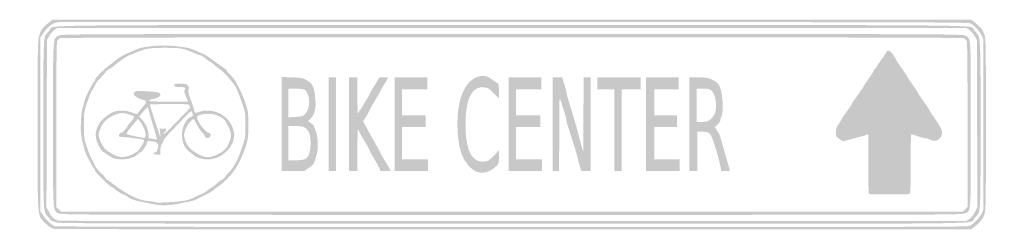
# Model space of a CAD drawing. Header units: inches. Extents: x -0.52 to 0.52, y -0.11 to 0.11.
import ezdxf

# ---------------------------------------------------------------- set-up
doc = ezdxf.new("R2010")
doc.units = ezdxf.units.IN
doc.header["$MEASUREMENT"] = 0

msp = doc.modelspace()

# ---------------------------------------------------------------- hatches: boundary and pattern name
h = msp.add_hatch(color=7)
edge = h.paths.add_edge_path()
edge.add_spline(control_points=[(-0.4761, -0.1025), (-0.4803, -0.1016), (-0.4822, -0.1008), (-0.4836, -0.099), (-0.4846, -0.0977), (-0.4861, -0.096), (-0.4868, -0.0951), (-0.4906, -0.0908), (-0.4906, -0.0902), (-0.4906, -0.0004), (-0.4906, 0.0891), (-0.4905, 0.0909), (-0.4869, 0.0951), (-0.4861, 0.096), (-0.4846, 0.0977), (-0.4836, 0.099), (-0.4793, 0.1043), (-0.5153, 0.1039), (0, 0.1039), (0.5153, 0.1039), (0.4793, 0.1043), (0.4836, 0.099), (0.4846, 0.0977), (0.4861, 0.096), (0.4869, 0.0951), (0.4905, 0.0909), (0.4906, 0.0891), (0.4906, -0.0004), (0.4906, -0.0902), (0.4906, -0.0908), (0.4868, -0.0951), (0.4861, -0.096), (0.4846, -0.0977), (0.4836, -0.099), (0.4793, -0.1043), (0.5155, -0.1039), (-0.0009, -0.1038), (-0.3962, -0.1037), (-0.4715, -0.1035), (-0.4761, -0.1025)], knot_values=[0, 0, 0, 0, 1, 1, 1, 2, 2, 2, 3, 3, 3, 4, 4, 4, 5, 5, 5, 6, 6, 6, 7, 7, 7, 8, 8, 8, 9, 9, 9, 10, 10, 10, 11, 11, 11, 12, 12, 12, 13, 13, 13, 13], degree=3, periodic=0)
edge = h.paths.add_edge_path(flags=0)
edge.add_spline(control_points=[(0.4789, -0.0988), (0.4809, -0.0974), (0.483, -0.0948), (0.4847, -0.0916)], knot_values=[0, 0, 0, 0, 1, 1, 1, 1], degree=3, periodic=0)
edge.add_line((0.4847, -0.0916), (0.4873, -0.0865))
edge.add_line((0.4873, -0.0865), (0.487, 0.0009))
edge.add_line((0.487, 0.0009), (0.4868, 0.0882))
edge.add_line((0.4868, 0.0882), (0.4843, 0.0925))
edge.add_spline(control_points=[(0.4843, 0.0925), (0.483, 0.0948), (0.4805, 0.0977), (0.4788, 0.0989)], knot_values=[0, 0, 0, 0, 1, 1, 1, 1], degree=3, periodic=0)
edge.add_line((0.4788, 0.0989), (0.4757, 0.1009))
edge.add_line((0.4757, 0.1009), (0, 0.1009))
edge.add_line((0, 0.1009), (-0.4757, 0.1009))
edge.add_line((-0.4757, 0.1009), (-0.4788, 0.0989))
edge.add_spline(control_points=[(-0.4788, 0.0989), (-0.4805, 0.0977), (-0.483, 0.0948), (-0.4843, 0.0925)], knot_values=[0, 0, 0, 0, 1, 1, 1, 1], degree=3, periodic=0)
edge.add_line((-0.4843, 0.0925), (-0.4868, 0.0882))
edge.add_line((-0.4868, 0.0882), (-0.487, 0.0009))
edge.add_line((-0.487, 0.0009), (-0.4873, -0.0865))
edge.add_line((-0.4873, -0.0865), (-0.4846, -0.0916))
edge.add_spline(control_points=[(-0.4846, -0.0916), (-0.4821, -0.0966), (-0.4793, -0.0992), (-0.4749, -0.1006), (-0.4739, -0.1009), (-0.2597, -0.1011), (0.0013, -0.1011)], knot_values=[0, 0, 0, 0, 1, 1, 1, 2, 2, 2, 2], degree=3, periodic=0)
edge.add_line((0.0013, -0.1011), (0.4757, -0.1009))
edge.add_line((0.4757, -0.1009), (0.4789, -0.0988))
h = msp.add_hatch(color=7)
edge = h.paths.add_edge_path()
edge.add_spline(control_points=[(-0.4787, -0.1093), (-0.4818, -0.1089), (-0.4869, -0.1054), (-0.4912, -0.1006), (-0.4966, -0.0946), (-0.4966, -0.095), (-0.4966, 0), (-0.4966, 0.0752), (-0.4964, 0.0859), (-0.4952, 0.0914), (-0.4937, 0.0982), (-0.4917, 0.1012), (-0.4847, 0.1065)], knot_values=[0, 0, 0, 0, 1, 1, 1, 2, 2, 2, 3, 3, 3, 4, 4, 4, 4], degree=3, periodic=0)
edge.add_line((-0.4847, 0.1065), (-0.4809, 0.1095))
edge.add_line((-0.4809, 0.1095), (0, 0.1095))
edge.add_line((0, 0.1095), (0.4809, 0.1095))
edge.add_line((0.4809, 0.1095), (0.4847, 0.1065))
edge.add_spline(control_points=[(0.4847, 0.1065), (0.4905, 0.102), (0.493, 0.0988), (0.4947, 0.0937), (0.4961, 0.0894), (0.4962, 0.0824), (0.4962, 0), (0.4962, -0.0824), (0.4961, -0.0894), (0.4947, -0.0937), (0.493, -0.0988), (0.4905, -0.102), (0.4847, -0.1065)], knot_values=[0, 0, 0, 0, 1, 1, 1, 2, 2, 2, 3, 3, 3, 4, 4, 4, 4], degree=3, periodic=0)
edge.add_line((0.4847, -0.1065), (0.4809, -0.1095))
edge.add_line((0.4809, -0.1095), (0.0026, -0.1095))
edge.add_spline(control_points=[(0.0026, -0.1095), (-0.2605, -0.1096), (-0.477, -0.1095), (-0.4787, -0.1093)], knot_values=[0, 0, 0, 0, 1, 1, 1, 1], degree=3, periodic=0)
edge = h.paths.add_edge_path(flags=0)
edge.add_spline(control_points=[(0.4789, -0.1062), (0.4829, -0.1045), (0.4896, -0.0977), (0.4918, -0.093)], knot_values=[0, 0, 0, 0, 1, 1, 1, 1], degree=3, periodic=0)
edge.add_line((0.4918, -0.093), (0.4936, -0.089))
edge.add_line((0.4936, -0.089), (0.4936, 0))
edge.add_line((0.4936, 0), (0.4936, 0.089))
edge.add_line((0.4936, 0.089), (0.4918, 0.093))
edge.add_spline(control_points=[(0.4918, 0.093), (0.4899, 0.097), (0.4849, 0.1026), (0.4807, 0.1054), (0.4784, 0.1068), (0.4607, 0.1069), (0.0039, 0.1071), (-0.2571, 0.1073), (-0.4726, 0.1072), (-0.475, 0.1069), (-0.4805, 0.1062), (-0.4857, 0.1024), (-0.4904, 0.0957)], knot_values=[0, 0, 0, 0, 1, 1, 1, 2, 2, 2, 3, 3, 3, 4, 4, 4, 4], degree=3, periodic=0)
edge.add_line((-0.4904, 0.0957), (-0.4936, 0.0909))
edge.add_line((-0.4936, 0.0909), (-0.4936, 0))
edge.add_line((-0.4936, 0), (-0.4936, -0.0909))
edge.add_line((-0.4936, -0.0909), (-0.4904, -0.0956))
edge.add_spline(control_points=[(-0.4904, -0.0956), (-0.4871, -0.1004), (-0.482, -0.105), (-0.4785, -0.1064), (-0.4774, -0.1069), (-0.2869, -0.1072), (-0.0002, -0.1073), (0.3971, -0.1073), (0.4767, -0.1071), (0.4789, -0.1062)], knot_values=[0, 0, 0, 0, 1, 1, 1, 2, 2, 2, 3, 3, 3, 3], degree=3, periodic=0)
h = msp.add_hatch(color=7)
edge = h.paths.add_edge_path()
edge.add_spline(control_points=[(-0.4743, -0.0929), (-0.4808, -0.0899), (-0.4804, -0.0957), (-0.4804, -0.0005), (-0.4804, 0.0953), (-0.4808, 0.0899), (-0.4741, 0.0929), (-0.4707, 0.0945), (-0.4569, 0.0945), (0, 0.0945), (0.4569, 0.0945), (0.4707, 0.0945), (0.4741, 0.0929), (0.4808, 0.0899), (0.4804, 0.0953), (0.4804, -0.0005), (0.4804, -0.0957), (0.4808, -0.0899), (0.4743, -0.0929), (0.4707, -0.0945), (0.4644, -0.0945), (0, -0.0945), (-0.4644, -0.0945), (-0.4707, -0.0945), (-0.4743, -0.0929)], knot_values=[0, 0, 0, 0, 1, 1, 1, 2, 2, 2, 3, 3, 3, 4, 4, 4, 5, 5, 5, 6, 6, 6, 7, 7, 7, 8, 8, 8, 8], degree=3, periodic=0)
edge = h.paths.add_edge_path(flags=0)
edge.add_line((0.4745, -0.0887), (0.477, -0.0863))
edge.add_line((0.477, -0.0863), (0.477, -0.0006))
edge.add_spline(control_points=[(0.477, -0.0006), (0.477, 0.0604), (0.4767, 0.0857), (0.4761, 0.0872), (0.4755, 0.0883), (0.4742, 0.0897), (0.473, 0.0902), (0.4701, 0.0915), (-0.4701, 0.0915), (-0.473, 0.0902), (-0.4742, 0.0897), (-0.4755, 0.0883), (-0.4761, 0.0872), (-0.4767, 0.0857), (-0.477, 0.0604), (-0.477, -0.0006)], knot_values=[0, 0, 0, 0, 1, 1, 1, 2, 2, 2, 3, 3, 3, 4, 4, 4, 5, 5, 5, 5], degree=3, periodic=0)
edge.add_line((-0.477, -0.0006), (-0.477, -0.0863))
edge.add_line((-0.477, -0.0863), (-0.4745, -0.0887))
edge.add_line((-0.4745, -0.0887), (-0.4719, -0.0911))
edge.add_line((-0.4719, -0.0911), (0, -0.0911))
edge.add_line((0, -0.0911), (0.4719, -0.0911))
edge.add_line((0.4719, -0.0911), (0.4745, -0.0887))
h = msp.add_hatch(color=7)
edge = h.paths.add_edge_path()
edge.add_spline(control_points=[(-0.3697, -0.0842), (-0.3727, -0.0839), (-0.3767, -0.0832), (-0.3786, -0.0828), (-0.3805, -0.0823), (-0.3846, -0.0814), (-0.3877, -0.0809), (-0.3934, -0.0801), (-0.4011, -0.0773), (-0.4021, -0.0758), (-0.4023, -0.0754), (-0.4048, -0.074), (-0.4076, -0.0728), (-0.4103, -0.0716), (-0.4137, -0.0694), (-0.4152, -0.0681), (-0.4166, -0.0667), (-0.4182, -0.0656), (-0.4187, -0.0656), (-0.4204, -0.0656), (-0.4371, -0.0493), (-0.4366, -0.0481), (-0.4364, -0.0475), (-0.4365, -0.0468), (-0.4369, -0.0467), (-0.4381, -0.0462), (-0.4462, -0.0312), (-0.4471, -0.0277), (-0.4513, -0.0118), (-0.4517, -0.0091), (-0.4512, 0.0021), (-0.451, 0.0083), (-0.4502, 0.0149), (-0.4495, 0.017), (-0.4488, 0.0191), (-0.4478, 0.0228), (-0.4473, 0.0251), (-0.4462, 0.0295), (-0.4381, 0.0451), (-0.4369, 0.0451), (-0.4365, 0.0451), (-0.4363, 0.0456), (-0.4366, 0.0462), (-0.4371, 0.0477), (-0.4283, 0.0567), (-0.4211, 0.0621), (-0.4179, 0.0645), (-0.4147, 0.067), (-0.414, 0.0676), (-0.4105, 0.0706), (-0.4045, 0.0737), (-0.3922, 0.0788), (-0.3851, 0.0818), (-0.3668, 0.0833), (-0.3539, 0.082), (-0.3406, 0.0807), (-0.3371, 0.0799), (-0.3309, 0.0771), (-0.3281, 0.0758), (-0.3242, 0.0741), (-0.3223, 0.0732), (-0.3203, 0.0723), (-0.3146, 0.0685), (-0.3096, 0.0647), (-0.3046, 0.061), (-0.3001, 0.0579), (-0.2997, 0.0579), (-0.2993, 0.0579), (-0.299, 0.0574), (-0.299, 0.0569), (-0.299, 0.0563), (-0.297, 0.0538), (-0.2945, 0.0514), (-0.292, 0.049), (-0.2893, 0.0455), (-0.2885, 0.0437), (-0.2876, 0.0419), (-0.2857, 0.0383), (-0.2844, 0.0356), (-0.283, 0.0329), (-0.2805, 0.0268), (-0.2789, 0.022), (-0.276, 0.0135), (-0.276, 0.013), (-0.276, -0.0006), (-0.276, -0.0137), (-0.2761, -0.0149), (-0.2786, -0.0225), (-0.2826, -0.0353), (-0.289, -0.0472), (-0.2954, -0.054), (-0.3002, -0.0591), (-0.3076, -0.0656), (-0.3087, -0.0656), (-0.3089, -0.0656), (-0.3102, -0.0666), (-0.3115, -0.0678), (-0.3128, -0.069), (-0.316, -0.0711), (-0.3186, -0.0724), (-0.3211, -0.0737), (-0.3256, -0.0759), (-0.3284, -0.0774), (-0.3312, -0.0788), (-0.3352, -0.0803), (-0.3373, -0.0806), (-0.3394, -0.0809), (-0.3436, -0.0817), (-0.3467, -0.0824), (-0.3545, -0.0842), (-0.3632, -0.0849), (-0.3697, -0.0842)], knot_values=[0, 0, 0, 0, 1, 1, 1, 2, 2, 2, 3, 3, 3, 4, 4, 4, 5, 5, 5, 6, 6, 6, 7, 7, 7, 8, 8, 8, 9, 9, 9, 10, 10, 10, 11, 11, 11, 12, 12, 12, 13, 13, 13, 14, 14, 14, 15, 15, 15, 16, 16, 16, 17, 17, 17, 18, 18, 18, 19, 19, 19, 20, 20, 20, 21, 21, 21, 22, 22, 22, 23, 23, 23, 24, 24, 24, 25, 25, 25, 26, 26, 26, 27, 27, 27, 28, 28, 28, 29, 29, 29, 30, 30, 30, 31, 31, 31, 32, 32, 32, 33, 33, 33, 34, 34, 34, 35, 35, 35, 36, 36, 36, 37, 37, 37, 37], degree=3, periodic=0)
edge = h.paths.add_edge_path(flags=0)
edge.add_spline(control_points=[(-0.3458, -0.0801), (-0.3403, -0.0794), (-0.3369, -0.0784), (-0.3316, -0.0758), (-0.3278, -0.0739), (-0.3244, -0.0724), (-0.324, -0.0724), (-0.3236, -0.0724), (-0.3212, -0.0709), (-0.3188, -0.069), (-0.3163, -0.0671), (-0.3141, -0.0656), (-0.3138, -0.0656), (-0.3135, -0.0656), (-0.3114, -0.0639), (-0.309, -0.0618), (-0.3067, -0.0596), (-0.3042, -0.0579), (-0.3036, -0.0579), (-0.303, -0.0579), (-0.3016, -0.0567), (-0.3006, -0.0552), (-0.2995, -0.0536), (-0.2975, -0.0512), (-0.2961, -0.0498), (-0.2904, -0.0441), (-0.2869, -0.0371), (-0.2816, -0.0213), (-0.2791, -0.0136), (-0.279, -0.0125), (-0.279, -0.0004), (-0.279, 0.0117), (-0.2791, 0.0127), (-0.2817, 0.02), (-0.2861, 0.0324), (-0.2875, 0.036), (-0.2892, 0.0391), (-0.292, 0.044), (-0.3023, 0.0557), (-0.3051, 0.0573), (-0.3066, 0.0581), (-0.3092, 0.06), (-0.3108, 0.0616), (-0.3125, 0.0632), (-0.3152, 0.0653), (-0.3169, 0.0663), (-0.3186, 0.0672), (-0.321, 0.069), (-0.3224, 0.0702), (-0.3238, 0.0714), (-0.3256, 0.0724), (-0.3265, 0.0724), (-0.3273, 0.0724), (-0.3296, 0.0732), (-0.3316, 0.0742), (-0.3336, 0.0752), (-0.3381, 0.077), (-0.3416, 0.0781), (-0.3473, 0.0798), (-0.3496, 0.08), (-0.3633, 0.0801), (-0.3798, 0.0801), (-0.3842, 0.0793), (-0.3947, 0.0746), (-0.3974, 0.0734), (-0.4, 0.0724), (-0.4005, 0.0724), (-0.4016, 0.0724), (-0.413, 0.0647), (-0.4164, 0.0615), (-0.4181, 0.0599), (-0.4208, 0.0581), (-0.4223, 0.0573), (-0.4238, 0.0566), (-0.425, 0.0557), (-0.425, 0.0553), (-0.425, 0.055), (-0.4275, 0.052), (-0.4306, 0.0488), (-0.4337, 0.0457), (-0.4364, 0.0421), (-0.4367, 0.0409), (-0.437, 0.0397), (-0.4377, 0.0382), (-0.4383, 0.0375), (-0.4401, 0.0353), (-0.4418, 0.0314), (-0.445, 0.0221), (-0.448, 0.0132), (-0.448, 0.0129), (-0.448, -0.0006), (-0.448, -0.0139), (-0.448, -0.0145), (-0.445, -0.0235), (-0.4433, -0.0286), (-0.4408, -0.0346), (-0.4395, -0.0369), (-0.4381, -0.0392), (-0.437, -0.0415), (-0.437, -0.042), (-0.4369, -0.0434), (-0.432, -0.0496), (-0.4286, -0.0523), (-0.4272, -0.0536), (-0.4257, -0.0553), (-0.4255, -0.0563), (-0.4252, -0.0572), (-0.4245, -0.0579), (-0.4239, -0.0579), (-0.4234, -0.0579), (-0.4195, -0.0607), (-0.4152, -0.064), (-0.4104, -0.0678), (-0.404, -0.0717), (-0.3981, -0.0746), (-0.3899, -0.0786), (-0.3876, -0.0793), (-0.3807, -0.0801), (-0.3763, -0.0806), (-0.3725, -0.0812), (-0.3723, -0.0815), (-0.3716, -0.0821), (-0.3547, -0.0813), (-0.3458, -0.0801)], knot_values=[0, 0, 0, 0, 1, 1, 1, 2, 2, 2, 3, 3, 3, 4, 4, 4, 5, 5, 5, 6, 6, 6, 7, 7, 7, 8, 8, 8, 9, 9, 9, 10, 10, 10, 11, 11, 11, 12, 12, 12, 13, 13, 13, 14, 14, 14, 15, 15, 15, 16, 16, 16, 17, 17, 17, 18, 18, 18, 19, 19, 19, 20, 20, 20, 21, 21, 21, 22, 22, 22, 23, 23, 23, 24, 24, 24, 25, 25, 25, 26, 26, 26, 27, 27, 27, 28, 28, 28, 29, 29, 29, 30, 30, 30, 31, 31, 31, 32, 32, 32, 33, 33, 33, 34, 34, 34, 35, 35, 35, 36, 36, 36, 37, 37, 37, 38, 38, 38, 39, 39, 39, 40, 40, 40, 41, 41, 41, 41], degree=3, periodic=0)
h = msp.add_hatch(color=7)
edge = h.paths.add_edge_path()
edge.add_spline(control_points=[(0.3737, -0.0727), (0.3733, -0.0724), (0.3731, -0.0582), (0.3731, -0.0412)], knot_values=[0, 0, 0, 0, 1, 1, 1, 1], degree=3, periodic=0)
edge.add_line((0.3731, -0.0412), (0.3731, -0.0103))
edge.add_line((0.3731, -0.0103), (0.3703, -0.0112))
edge.add_spline(control_points=[(0.3703, -0.0112), (0.3688, -0.0117), (0.3652, -0.0127), (0.3624, -0.0134), (0.3596, -0.0141), (0.355, -0.0154), (0.3521, -0.0162)], knot_values=[0, 0, 0, 0, 1, 1, 1, 2, 2, 2, 2], degree=3, periodic=0)
edge.add_line((0.3521, -0.0162), (0.3468, -0.0177))
edge.add_line((0.3468, -0.0177), (0.3433, -0.0156))
edge.add_spline(control_points=[(0.3433, -0.0156), (0.3414, -0.0144), (0.3397, -0.0127), (0.3394, -0.0115), (0.3385, -0.0079), (0.3395, -0.0029), (0.3418, 0.0001), (0.343, 0.0017), (0.3444, 0.0039), (0.3449, 0.0051), (0.3454, 0.0063), (0.3469, 0.0086), (0.3482, 0.0103), (0.3527, 0.0163), (0.356, 0.0212), (0.3561, 0.0219), (0.3561, 0.0223), (0.3578, 0.0249), (0.3599, 0.0277), (0.362, 0.0305), (0.3637, 0.033), (0.3637, 0.0332), (0.3637, 0.0334), (0.3647, 0.0348), (0.3658, 0.0361), (0.367, 0.0375), (0.368, 0.039), (0.368, 0.0395), (0.368, 0.04), (0.3703, 0.0435), (0.3731, 0.0473), (0.3759, 0.051), (0.3784, 0.055), (0.3787, 0.056), (0.379, 0.0571), (0.3795, 0.0579), (0.3798, 0.0579), (0.3801, 0.0579), (0.3811, 0.0592), (0.382, 0.0607), (0.3829, 0.0622), (0.3852, 0.0656), (0.3871, 0.0681), (0.3891, 0.0707), (0.391, 0.0738), (0.3916, 0.075), (0.393, 0.0784), (0.3956, 0.0776), (0.3991, 0.0728), (0.4007, 0.0705), (0.402, 0.0683), (0.402, 0.068), (0.402, 0.0676), (0.4047, 0.0635), (0.408, 0.0589), (0.4113, 0.0542), (0.414, 0.0501), (0.414, 0.0498), (0.414, 0.0495), (0.4163, 0.0459), (0.4192, 0.0419), (0.422, 0.0379), (0.4246, 0.0341), (0.4248, 0.0333), (0.4251, 0.0326), (0.428, 0.0283), (0.4312, 0.0237), (0.4344, 0.0192), (0.437, 0.0153), (0.437, 0.0149), (0.437, 0.0146), (0.439, 0.0114), (0.4416, 0.0078), (0.4489, -0.0027), (0.4508, -0.0066), (0.4502, -0.0098), (0.4491, -0.0159), (0.4435, -0.0189), (0.4383, -0.0161), (0.4366, -0.0152), (0.4344, -0.0145), (0.4333, -0.0145), (0.4322, -0.0145), (0.4285, -0.0135), (0.425, -0.0124), (0.4216, -0.0112), (0.4185, -0.0102), (0.4181, -0.0102), (0.4177, -0.0102), (0.4174, -0.0242), (0.4174, -0.0412), (0.4174, -0.0687), (0.4172, -0.0723), (0.416, -0.0727), (0.4142, -0.0734), (0.3744, -0.0734), (0.3737, -0.0727)], knot_values=[0, 0, 0, 0, 1, 1, 1, 2, 2, 2, 3, 3, 3, 4, 4, 4, 5, 5, 5, 6, 6, 6, 7, 7, 7, 8, 8, 8, 9, 9, 9, 10, 10, 10, 11, 11, 11, 12, 12, 12, 13, 13, 13, 14, 14, 14, 15, 15, 15, 16, 16, 16, 17, 17, 17, 18, 18, 18, 19, 19, 19, 20, 20, 20, 21, 21, 21, 22, 22, 22, 23, 23, 23, 24, 24, 24, 25, 25, 25, 26, 26, 26, 27, 27, 27, 28, 28, 28, 29, 29, 29, 30, 30, 30, 31, 31, 31, 32, 32, 32, 32], degree=3, periodic=0)
h = msp.add_hatch(color=7)
edge = h.paths.add_edge_path()
edge.add_spline(control_points=[(-0.417, -0.0353), (-0.4188, -0.0346), (-0.4218, -0.0329), (-0.4235, -0.0315), (-0.4252, -0.0301), (-0.427, -0.029), (-0.4274, -0.029), (-0.4289, -0.029), (-0.4335, -0.0215), (-0.4349, -0.0166), (-0.4366, -0.0105), (-0.4357, -0.0052), (-0.4319, 0.001), (-0.429, 0.0057), (-0.4218, 0.0113), (-0.4166, 0.0132), (-0.411, 0.0152), (-0.4034, 0.0148), (-0.3974, 0.0123), (-0.3945, 0.0112), (-0.3921, 0.0106), (-0.392, 0.0111), (-0.3916, 0.0121), (-0.3839, 0.0216), (-0.3832, 0.022), (-0.3829, 0.0221), (-0.3828, 0.0229), (-0.383, 0.0238), (-0.3833, 0.0249), (-0.3846, 0.0255), (-0.3869, 0.0259), (-0.3903, 0.0265), (-0.3961, 0.0301), (-0.3961, 0.0318), (-0.3961, 0.0323), (-0.3955, 0.0333), (-0.3949, 0.034), (-0.3938, 0.0352), (-0.3921, 0.0353), (-0.3815, 0.0346), (-0.3693, 0.0338), (-0.368, 0.0334), (-0.368, 0.0305), (-0.368, 0.0291), (-0.3731, 0.0267), (-0.3773, 0.0262), (-0.3784, 0.0261), (-0.3795, 0.0255), (-0.3797, 0.0249), (-0.38, 0.0241), (-0.3756, 0.0239), (-0.3595, 0.0239)], knot_values=[0, 0, 0, 0, 1, 1, 1, 2, 2, 2, 3, 3, 3, 4, 4, 4, 5, 5, 5, 6, 6, 6, 7, 7, 7, 8, 8, 8, 9, 9, 9, 10, 10, 10, 11, 11, 11, 12, 12, 12, 13, 13, 13, 14, 14, 14, 15, 15, 15, 16, 16, 16, 17, 17, 17, 17], degree=3, periodic=0)
edge.add_line((-0.3595, 0.0239), (-0.339, 0.0239))
edge.add_line((-0.339, 0.0239), (-0.3404, 0.027))
edge.add_spline(control_points=[(-0.3404, 0.027), (-0.3432, 0.0337), (-0.3435, 0.0349), (-0.3424, 0.0362), (-0.3407, 0.0383), (-0.3423, 0.0392), (-0.348, 0.0392), (-0.3529, 0.0392), (-0.3535, 0.0394), (-0.3535, 0.0409), (-0.3535, 0.0424), (-0.3529, 0.0426), (-0.3472, 0.0426), (-0.3411, 0.0426), (-0.3408, 0.0425), (-0.339, 0.04), (-0.338, 0.0386), (-0.3375, 0.0375), (-0.3379, 0.0375), (-0.3396, 0.0375), (-0.3388, 0.0319), (-0.3361, 0.0254), (-0.3346, 0.0215), (-0.333, 0.0169), (-0.3327, 0.0151), (-0.332, 0.0115), (-0.332, 0.0115), (-0.3271, 0.0132), (-0.3164, 0.017), (-0.3025, 0.0125), (-0.2958, 0.0031), (-0.2924, -0.0016), (-0.2901, -0.0092), (-0.2909, -0.0137), (-0.293, -0.0261), (-0.3054, -0.0366), (-0.318, -0.0366), (-0.3242, -0.0366), (-0.3299, -0.0349), (-0.333, -0.0321), (-0.3342, -0.031), (-0.3362, -0.0295), (-0.3375, -0.0287), (-0.3463, -0.0232), (-0.3482, -0.0062), (-0.3411, 0.0035), (-0.3392, 0.006), (-0.3374, 0.0077), (-0.3364, 0.0077), (-0.3342, 0.0077), (-0.3334, 0.0098), (-0.3347, 0.0125), (-0.3356, 0.0147), (-0.3357, 0.0146), (-0.3438, 0.0063), (-0.3482, 0.0016), (-0.3548, -0.0052), (-0.3584, -0.0089), (-0.3622, -0.0128), (-0.3649, -0.0164), (-0.365, -0.0175), (-0.365, -0.0185), (-0.3657, -0.02), (-0.3665, -0.0208), (-0.3675, -0.0218), (-0.368, -0.0237), (-0.368, -0.0269)], knot_values=[0, 0, 0, 0, 1, 1, 1, 2, 2, 2, 3, 3, 3, 4, 4, 4, 5, 5, 5, 6, 6, 6, 7, 7, 7, 8, 8, 8, 9, 9, 9, 10, 10, 10, 11, 11, 11, 12, 12, 12, 13, 13, 13, 14, 14, 14, 15, 15, 15, 16, 16, 16, 17, 17, 17, 18, 18, 18, 19, 19, 19, 20, 20, 20, 21, 21, 21, 22, 22, 22, 22], degree=3, periodic=0)
edge.add_line((-0.368, -0.0269), (-0.368, -0.0315))
edge.add_line((-0.368, -0.0315), (-0.3714, -0.0315))
edge.add_spline(control_points=[(-0.3714, -0.0315), (-0.3738, -0.0315), (-0.3748, -0.0312), (-0.3748, -0.0302), (-0.3748, -0.0295), (-0.3741, -0.029), (-0.3732, -0.029), (-0.3721, -0.029), (-0.3714, -0.0279), (-0.3707, -0.0249), (-0.3699, -0.0213), (-0.37, -0.0208), (-0.3716, -0.0194), (-0.3726, -0.0186), (-0.374, -0.0179), (-0.3748, -0.0179), (-0.3756, -0.0179), (-0.3774, -0.0177), (-0.3788, -0.0174), (-0.3811, -0.0169), (-0.3814, -0.0171), (-0.382, -0.0192), (-0.3827, -0.022), (-0.3875, -0.029), (-0.3887, -0.029), (-0.3891, -0.029), (-0.3903, -0.0299), (-0.3914, -0.031), (-0.3959, -0.0359), (-0.4092, -0.0381), (-0.417, -0.0353)], knot_values=[0, 0, 0, 0, 1, 1, 1, 2, 2, 2, 3, 3, 3, 4, 4, 4, 5, 5, 5, 6, 6, 6, 7, 7, 7, 8, 8, 8, 9, 9, 9, 10, 10, 10, 10], degree=3, periodic=0)
edge = h.paths.add_edge_path(flags=0)
edge.add_spline(control_points=[(-0.3978, -0.0314), (-0.3938, -0.0296), (-0.3913, -0.0279), (-0.3901, -0.0261), (-0.3892, -0.0246), (-0.3877, -0.0223), (-0.3867, -0.0209), (-0.3847, -0.0178), (-0.3846, -0.0165), (-0.3864, -0.0158), (-0.3878, -0.0153), (-0.4016, -0.0135), (-0.4063, -0.0132), (-0.4111, -0.013), (-0.4114, -0.0129), (-0.4114, -0.0112), (-0.4114, -0.0097), (-0.4093, -0.0081), (-0.4079, -0.0084), (-0.4071, -0.0085), (-0.402, -0.0021), (-0.402, -0.0009), (-0.402, -0.0004), (-0.4017, 0), (-0.4013, 0), (-0.4005, 0), (-0.3949, 0.0076), (-0.3954, 0.0081), (-0.3968, 0.0096), (-0.4047, 0.0119), (-0.4081, 0.0119), (-0.4134, 0.0119), (-0.4231, 0.0072), (-0.4268, 0.0027), (-0.4296, -0.0007), (-0.4327, -0.0077), (-0.4327, -0.0108), (-0.4327, -0.014), (-0.4294, -0.0216), (-0.4265, -0.0249), (-0.425, -0.0266), (-0.4213, -0.0294), (-0.4182, -0.031), (-0.4108, -0.035), (-0.406, -0.0351), (-0.3978, -0.0314)], knot_values=[0, 0, 0, 0, 1, 1, 1, 2, 2, 2, 3, 3, 3, 4, 4, 4, 5, 5, 5, 6, 6, 6, 7, 7, 7, 8, 8, 8, 9, 9, 9, 10, 10, 10, 11, 11, 11, 12, 12, 12, 13, 13, 13, 14, 14, 14, 15, 15, 15, 15], degree=3, periodic=0)
edge = h.paths.add_edge_path(flags=0)
edge.add_spline(control_points=[(-0.3074, -0.0309), (-0.3004, -0.0273), (-0.2978, -0.0242), (-0.2952, -0.0166), (-0.2933, -0.0111), (-0.2938, -0.0079), (-0.2974, -0.0011), (-0.3008, 0.0054), (-0.3018, 0.0064), (-0.3073, 0.0089), (-0.3109, 0.0106), (-0.3133, 0.0111), (-0.3183, 0.0111), (-0.3245, 0.0111), (-0.3296, 0.0095), (-0.3296, 0.0076), (-0.3296, 0.0034), (-0.3219, -0.0073), (-0.3179, -0.0086), (-0.3157, -0.0093), (-0.3151, -0.01), (-0.3153, -0.0113), (-0.3159, -0.0152), (-0.3211, -0.0154), (-0.3219, -0.0115), (-0.322, -0.0107), (-0.3232, -0.0091), (-0.3244, -0.0081), (-0.3256, -0.007), (-0.328, -0.0037), (-0.3295, -0.0007), (-0.3311, 0.0022), (-0.3327, 0.005), (-0.333, 0.0054), (-0.3341, 0.0066), (-0.3399, -0.0003), (-0.3416, -0.0049), (-0.3437, -0.0104), (-0.3437, -0.0118), (-0.3418, -0.0173), (-0.3399, -0.0228), (-0.3352, -0.0276), (-0.328, -0.0313), (-0.3204, -0.0352), (-0.3157, -0.0351), (-0.3074, -0.0309)], knot_values=[0, 0, 0, 0, 1, 1, 1, 2, 2, 2, 3, 3, 3, 4, 4, 4, 5, 5, 5, 6, 6, 6, 7, 7, 7, 8, 8, 8, 9, 9, 9, 10, 10, 10, 11, 11, 11, 12, 12, 12, 13, 13, 13, 14, 14, 14, 15, 15, 15, 15], degree=3, periodic=0)
edge = h.paths.add_edge_path(flags=0)
edge.add_spline(control_points=[(-0.375, -0.0033), (-0.3771, 0.0035), (-0.3793, 0.0108), (-0.3798, 0.0132), (-0.3804, 0.0155), (-0.381, 0.0176), (-0.3812, 0.0178), (-0.3816, 0.0182), (-0.3837, 0.0161), (-0.3878, 0.0112)], knot_values=[0, 0, 0, 0, 1, 1, 1, 2, 2, 2, 3, 3, 3, 3], degree=3, periodic=0)
edge.add_line((-0.3878, 0.0112), (-0.3902, 0.0083))
edge.add_line((-0.3902, 0.0083), (-0.3873, 0.0052))
edge.add_spline(control_points=[(-0.3873, 0.0052), (-0.3832, 0.0007), (-0.3805, -0.0055), (-0.3804, -0.0103)], knot_values=[0, 0, 0, 0, 1, 1, 1, 1], degree=3, periodic=0)
edge.add_line((-0.3804, -0.0103), (-0.3803, -0.0144))
edge.add_line((-0.3803, -0.0144), (-0.3761, -0.0151))
edge.add_spline(control_points=[(-0.3761, -0.0151), (-0.3737, -0.0155), (-0.3717, -0.0158), (-0.3715, -0.0157), (-0.3713, -0.0155), (-0.3729, -0.01), (-0.375, -0.0033)], knot_values=[0, 0, 0, 0, 1, 1, 1, 2, 2, 2, 2], degree=3, periodic=0)
edge = h.paths.add_edge_path(flags=0)
edge.add_spline(control_points=[(-0.3834, -0.0119), (-0.383, -0.0089), (-0.3858, -0.0014), (-0.3888, 0.0024)], knot_values=[0, 0, 0, 0, 1, 1, 1, 1], degree=3, periodic=0)
edge.add_line((-0.3888, 0.0024), (-0.3915, 0.0058))
edge.add_line((-0.3915, 0.0058), (-0.3953, 0.0014))
edge.add_spline(control_points=[(-0.3953, 0.0014), (-0.4012, -0.0054), (-0.404, -0.0094), (-0.4034, -0.01), (-0.4027, -0.0107), (-0.3859, -0.0144), (-0.3846, -0.0141), (-0.3841, -0.014), (-0.3836, -0.013), (-0.3834, -0.0119)], knot_values=[0, 0, 0, 0, 1, 1, 1, 2, 2, 2, 3, 3, 3, 3], degree=3, periodic=0)
edge = h.paths.add_edge_path(flags=0)
edge.add_line((-0.3683, -0.0085), (-0.3689, -0.0043))
edge.add_line((-0.3689, -0.0043), (-0.3654, -0.0043))
edge.add_spline(control_points=[(-0.3654, -0.0043), (-0.3626, -0.0043), (-0.362, -0.0045), (-0.362, -0.006), (-0.362, -0.0069), (-0.3626, -0.0077), (-0.3633, -0.0077), (-0.364, -0.0077), (-0.3646, -0.0083), (-0.3646, -0.009), (-0.3646, -0.011), (-0.3616, -0.0084), (-0.351, 0.0027), (-0.346, 0.008), (-0.3408, 0.0134), (-0.3393, 0.0149), (-0.3371, 0.017), (-0.3368, 0.0178), (-0.3374, 0.0194), (-0.3381, 0.0213), (-0.3381, 0.0213), (-0.3586, 0.0213), (-0.3698, 0.0213), (-0.379, 0.021), (-0.379, 0.0207), (-0.379, 0.0196), (-0.3685, -0.0128), (-0.3681, -0.0128), (-0.3679, -0.0128), (-0.368, -0.0109), (-0.3683, -0.0085)], knot_values=[0, 0, 0, 0, 1, 1, 1, 2, 2, 2, 3, 3, 3, 4, 4, 4, 5, 5, 5, 6, 6, 6, 7, 7, 7, 8, 8, 8, 9, 9, 9, 10, 10, 10, 10], degree=3, periodic=0)
h = msp.add_hatch(color=7)
edge = h.paths.add_edge_path()
edge.add_line((-0.2411, 0.0005), (-0.2411, 0.0496))
edge.add_line((-0.2411, 0.0496), (-0.2302, 0.0492))
edge.add_spline(control_points=[(-0.2302, 0.0492), (-0.2203, 0.0489), (-0.219, 0.0486), (-0.2153, 0.0465), (-0.209, 0.0429), (-0.2074, 0.0401), (-0.2062, 0.0305), (-0.2046, 0.0188), (-0.206, 0.0111), (-0.2104, 0.0066)], knot_values=[0, 0, 0, 0, 1, 1, 1, 2, 2, 2, 3, 3, 3, 3], degree=3, periodic=0)
edge.add_line((-0.2104, 0.0066), (-0.2135, 0.0035))
edge.add_line((-0.2135, 0.0035), (-0.2103, 0.0013))
edge.add_spline(control_points=[(-0.2103, 0.0013), (-0.2085, 0.0001), (-0.207, -0.0015), (-0.207, -0.0022), (-0.207, -0.0029), (-0.2064, -0.0047), (-0.2056, -0.0062), (-0.2037, -0.0098), (-0.2026, -0.021), (-0.2036, -0.0271), (-0.204, -0.0298), (-0.205, -0.0342), (-0.2059, -0.037), (-0.2073, -0.0416), (-0.2078, -0.0423), (-0.2124, -0.0453)], knot_values=[0, 0, 0, 0, 1, 1, 1, 2, 2, 2, 3, 3, 3, 4, 4, 4, 5, 5, 5, 5], degree=3, periodic=0)
edge.add_line((-0.2124, -0.0453), (-0.2175, -0.0486))
edge.add_line((-0.2175, -0.0486), (-0.2293, -0.0486))
edge.add_line((-0.2293, -0.0486), (-0.2411, -0.0486))
edge.add_line((-0.2411, -0.0486), (-0.2411, 0.0005))
edge = h.paths.add_edge_path(flags=0)
edge.add_spline(control_points=[(-0.2169, -0.0363), (-0.2129, -0.0346), (-0.2108, -0.0291), (-0.2108, -0.02), (-0.2109, -0.0107), (-0.2122, -0.0065), (-0.2162, -0.0038), (-0.2189, -0.002), (-0.2202, -0.0017), (-0.2268, -0.0017)], knot_values=[0, 0, 0, 0, 1, 1, 1, 2, 2, 2, 3, 3, 3, 3], degree=3, periodic=0)
edge.add_line((-0.2268, -0.0017), (-0.2342, -0.0017))
edge.add_line((-0.2342, -0.0017), (-0.2342, -0.0196))
edge.add_line((-0.2342, -0.0196), (-0.2342, -0.0375))
edge.add_line((-0.2342, -0.0375), (-0.227, -0.0375))
edge.add_spline(control_points=[(-0.227, -0.0375), (-0.2227, -0.0375), (-0.2185, -0.037), (-0.2169, -0.0363)], knot_values=[0, 0, 0, 0, 1, 1, 1, 1], degree=3, periodic=0)
edge = h.paths.add_edge_path(flags=0)
edge.add_spline(control_points=[(-0.2164, 0.0109), (-0.2118, 0.0157), (-0.2108, 0.0258), (-0.2143, 0.0328), (-0.2162, 0.0368), (-0.2176, 0.0373), (-0.2272, 0.0374)], knot_values=[0, 0, 0, 0, 1, 1, 1, 2, 2, 2, 2], degree=3, periodic=0)
edge.add_line((-0.2272, 0.0374), (-0.2342, 0.0375))
edge.add_line((-0.2342, 0.0375), (-0.2342, 0.0225))
edge.add_line((-0.2342, 0.0225), (-0.2342, 0.0074))
edge.add_line((-0.2342, 0.0074), (-0.2266, 0.0079))
edge.add_spline(control_points=[(-0.2266, 0.0079), (-0.2194, 0.0083), (-0.2187, 0.0085), (-0.2164, 0.0109)], knot_values=[0, 0, 0, 0, 1, 1, 1, 1], degree=3, periodic=0)
for points in [[(-0.1917, 0.0004), (-0.1917, 0.0494), (-0.1878, 0.0494), (-0.184, 0.0494), (-0.184, 0.0004), (-0.184, -0.0486), (-0.1878, -0.0486), (-0.1917, -0.0486), (-0.1917, 0.0004)], [(-0.1227, 0.0004), (-0.1227, 0.0494), (-0.1056, 0.0494), (-0.0886, 0.0494), (-0.0886, 0.043), (-0.0886, 0.0366), (-0.1018, 0.0366), (-0.115, 0.0366), (-0.115, 0.023), (-0.115, 0.0094), (-0.1026, 0.0094), (-0.0903, 0.0094), (-0.0903, 0.0034), (-0.0903, -0.0026), (-0.1026, -0.0026), (-0.115, -0.0026), (-0.115, -0.0196), (-0.115, -0.0366), (-0.1014, -0.0366), (-0.0877, -0.0366), (-0.0877, -0.0426), (-0.0877, -0.0486), (-0.1052, -0.0486), (-0.1227, -0.0486), (-0.1227, 0.0004)], [(-0.0034, 0.0004), (-0.0034, 0.0494), (0.0136, 0.0494), (0.0307, 0.0494), (0.0307, 0.043), (0.0307, 0.0366), (0.0175, 0.0366), (0.0043, 0.0366), (0.0043, 0.023), (0.0043, 0.0094), (0.017, 0.0094), (0.0298, 0.0094), (0.0298, 0.0034), (0.0298, -0.0026), (0.017, -0.0026), (0.0043, -0.0026), (0.0043, -0.0196), (0.0043, -0.0366), (0.0179, -0.0366), (0.0315, -0.0366), (0.0315, -0.0426), (0.0315, -0.0486), (0.0141, -0.0486), (-0.0034, -0.0486), (-0.0034, 0.0004)], [(0.1073, -0.006), (0.1073, 0.0366), (0.0984, 0.0366), (0.0894, 0.0366), (0.0894, 0.043), (0.0894, 0.0494), (0.112, 0.0494), (0.1346, 0.0494), (0.1346, 0.043), (0.1346, 0.0366), (0.1248, 0.0366), (0.115, 0.0366), (0.115, -0.006), (0.115, -0.0486), (0.1112, -0.0486), (0.1073, -0.0486), (0.1073, -0.006)], [(0.1405, 0.0004), (0.1405, 0.0494), (0.1576, 0.0494), (0.1746, 0.0494), (0.1746, 0.043), (0.1746, 0.0366), (0.1618, 0.0366), (0.1491, 0.0366), (0.1491, 0.023), (0.1491, 0.0094), (0.161, 0.0094), (0.1729, 0.0094), (0.1729, 0.0034), (0.1729, -0.0026), (0.161, -0.0026), (0.1491, -0.0026), (0.1491, -0.0196), (0.1491, -0.0366), (0.1623, -0.0366), (0.1755, -0.0366), (0.1755, -0.0426), (0.1755, -0.0486), (0.158, -0.0486), (0.1405, -0.0486), (0.1405, 0.0004)]]:
    msp.add_hatch(color=7).paths.add_polyline_path(points)
h = msp.add_hatch(color=7)
edge = h.paths.add_edge_path()
edge.add_line((-0.1704, 0.0004), (-0.1704, 0.0494))
edge.add_line((-0.1704, 0.0494), (-0.1661, 0.0494))
edge.add_line((-0.1661, 0.0494), (-0.1618, 0.0494))
edge.add_line((-0.1618, 0.0494), (-0.1618, 0.0292))
edge.add_spline(control_points=[(-0.1618, 0.0292), (-0.1617, 0.0162), (-0.1614, 0.0098), (-0.161, 0.0114), (-0.1605, 0.0128), (-0.1599, 0.0141), (-0.1594, 0.0144), (-0.159, 0.0147), (-0.1578, 0.0164), (-0.1568, 0.0183), (-0.1558, 0.0202), (-0.1538, 0.0234), (-0.1525, 0.0256), (-0.1511, 0.0277), (-0.1497, 0.03), (-0.1494, 0.0307), (-0.1483, 0.0336), (-0.1472, 0.0355), (-0.1448, 0.0392), (-0.1434, 0.0413), (-0.1415, 0.0445), (-0.1406, 0.0462), (-0.1389, 0.0493), (-0.1387, 0.0494), (-0.1341, 0.0494)], knot_values=[0, 0, 0, 0, 1, 1, 1, 2, 2, 2, 3, 3, 3, 4, 4, 4, 5, 5, 5, 6, 6, 6, 7, 7, 7, 8, 8, 8, 8], degree=3, periodic=0)
edge.add_line((-0.1341, 0.0494), (-0.1294, 0.0494))
edge.add_line((-0.1294, 0.0494), (-0.1308, 0.0466))
edge.add_spline(control_points=[(-0.1308, 0.0466), (-0.1316, 0.0451), (-0.1327, 0.0433), (-0.1333, 0.0426), (-0.1339, 0.0419), (-0.1355, 0.0392), (-0.1368, 0.0366), (-0.1381, 0.0341), (-0.1412, 0.0286), (-0.1437, 0.0244), (-0.1462, 0.0203), (-0.1486, 0.0161), (-0.149, 0.0151), (-0.1494, 0.014), (-0.1511, 0.0109), (-0.1528, 0.0081)], knot_values=[0, 0, 0, 0, 1, 1, 1, 2, 2, 2, 3, 3, 3, 4, 4, 4, 5, 5, 5, 5], degree=3, periodic=0)
edge.add_line((-0.1528, 0.0081), (-0.1558, 0.0031))
edge.add_line((-0.1558, 0.0031), (-0.1542, 0.0005))
edge.add_spline(control_points=[(-0.1542, 0.0005), (-0.1534, -0.001), (-0.1516, -0.0042), (-0.1503, -0.0068), (-0.149, -0.0094), (-0.1463, -0.0142), (-0.1443, -0.0175), (-0.1424, -0.0208), (-0.1393, -0.0263), (-0.1376, -0.0298), (-0.1358, -0.0333), (-0.1339, -0.0368), (-0.1333, -0.0375), (-0.1328, -0.0382), (-0.1311, -0.041), (-0.1295, -0.0437)], knot_values=[0, 0, 0, 0, 1, 1, 1, 2, 2, 2, 3, 3, 3, 4, 4, 4, 5, 5, 5, 5], degree=3, periodic=0)
edge.add_line((-0.1295, -0.0437), (-0.1268, -0.0486))
edge.add_line((-0.1268, -0.0486), (-0.1322, -0.0485))
edge.add_line((-0.1322, -0.0485), (-0.1376, -0.0485))
edge.add_line((-0.1376, -0.0485), (-0.1391, -0.0452))
edge.add_spline(control_points=[(-0.1391, -0.0452), (-0.1399, -0.0434), (-0.1425, -0.0388), (-0.1448, -0.0349), (-0.1472, -0.031), (-0.1491, -0.0274), (-0.1491, -0.0269), (-0.1491, -0.0263), (-0.1508, -0.023), (-0.153, -0.0196), (-0.1575, -0.0122), (-0.1603, -0.0071), (-0.1611, -0.0047), (-0.1614, -0.0037), (-0.1617, -0.0132), (-0.1618, -0.0258)], knot_values=[0, 0, 0, 0, 1, 1, 1, 2, 2, 2, 3, 3, 3, 4, 4, 4, 5, 5, 5, 5], degree=3, periodic=0)
edge.add_line((-0.1618, -0.0258), (-0.1618, -0.0486))
edge.add_line((-0.1618, -0.0486), (-0.1661, -0.0486))
edge.add_line((-0.1661, -0.0486), (-0.1704, -0.0486))
edge.add_line((-0.1704, -0.0486), (-0.1704, 0.0004))
h = msp.add_hatch(color=7)
edge = h.paths.add_edge_path()
edge.add_spline(control_points=[(-0.0341, -0.0502), (-0.0408, -0.0491), (-0.0478, -0.0422), (-0.0521, -0.0324), (-0.0572, -0.0208), (-0.0586, 0.0044), (-0.0551, 0.0218), (-0.0517, 0.0384), (-0.0435, 0.0489), (-0.0327, 0.0506), (-0.0283, 0.0512), (-0.0244, 0.0499), (-0.0199, 0.0463), (-0.0179, 0.0447), (-0.0159, 0.0434), (-0.0155, 0.0434), (-0.0141, 0.0434), (-0.0136, 0.041), (-0.0136, 0.0339)], knot_values=[0, 0, 0, 0, 1, 1, 1, 2, 2, 2, 3, 3, 3, 4, 4, 4, 5, 5, 5, 6, 6, 6, 6], degree=3, periodic=0)
edge.add_line((-0.0136, 0.0339), (-0.0136, 0.0271))
edge.add_line((-0.0136, 0.0271), (-0.019, 0.0326))
edge.add_spline(control_points=[(-0.019, 0.0326), (-0.0238, 0.0376), (-0.0247, 0.0382), (-0.0287, 0.0387), (-0.0352, 0.0396), (-0.0405, 0.0365), (-0.0438, 0.0298), (-0.0502, 0.0171), (-0.0502, -0.0171), (-0.0438, -0.0298), (-0.0405, -0.0365), (-0.0352, -0.0396), (-0.0287, -0.0387), (-0.0247, -0.0382), (-0.0238, -0.0376), (-0.019, -0.0326)], knot_values=[0, 0, 0, 0, 1, 1, 1, 2, 2, 2, 3, 3, 3, 4, 4, 4, 5, 5, 5, 5], degree=3, periodic=0)
edge.add_line((-0.019, -0.0326), (-0.0136, -0.0271))
edge.add_line((-0.0136, -0.0271), (-0.0136, -0.034))
edge.add_spline(control_points=[(-0.0136, -0.034), (-0.0136, -0.0405), (-0.0138, -0.0411), (-0.016, -0.0432), (-0.0222, -0.049), (-0.028, -0.0513), (-0.0341, -0.0502)], knot_values=[0, 0, 0, 0, 1, 1, 1, 2, 2, 2, 2], degree=3, periodic=0)
h = msp.add_hatch(color=7)
edge = h.paths.add_edge_path()
edge.add_line((0.0426, 0.0004), (0.0426, 0.0494))
edge.add_line((0.0426, 0.0494), (0.0476, 0.0494))
edge.add_line((0.0476, 0.0494), (0.0526, 0.0494))
edge.add_line((0.0526, 0.0494), (0.0548, 0.0423))
edge.add_spline(control_points=[(0.0548, 0.0423), (0.0561, 0.0383), (0.0571, 0.0344), (0.0571, 0.0335), (0.0571, 0.0327), (0.0583, 0.0281), (0.0597, 0.0234), (0.0612, 0.0187), (0.0628, 0.0132), (0.0635, 0.0111), (0.0641, 0.009), (0.0654, 0.0047), (0.0663, 0.0017), (0.0673, -0.0013), (0.0686, -0.0063), (0.0693, -0.0094), (0.0699, -0.0124), (0.0715, -0.018), (0.0727, -0.0217)], knot_values=[0, 0, 0, 0, 1, 1, 1, 2, 2, 2, 3, 3, 3, 4, 4, 4, 5, 5, 5, 6, 6, 6, 6], degree=3, periodic=0)
edge.add_line((0.0727, -0.0217), (0.0748, -0.0285))
edge.add_line((0.0748, -0.0285), (0.0749, 0.0104))
edge.add_line((0.0749, 0.0104), (0.075, 0.0494))
edge.add_line((0.075, 0.0494), (0.0788, 0.0494))
edge.add_line((0.0788, 0.0494), (0.0826, 0.0494))
edge.add_line((0.0826, 0.0494), (0.0826, 0.0004))
edge.add_line((0.0826, 0.0004), (0.0826, -0.0486))
edge.add_line((0.0826, -0.0486), (0.0776, -0.0486))
edge.add_line((0.0776, -0.0486), (0.0726, -0.0486))
edge.add_line((0.0726, -0.0486), (0.0708, -0.0429))
edge.add_spline(control_points=[(0.0708, -0.0429), (0.0698, -0.0397), (0.069, -0.0366), (0.069, -0.0358), (0.069, -0.0351), (0.067, -0.0284), (0.0647, -0.0209), (0.0623, -0.0134), (0.0596, -0.0049), (0.0587, -0.0021), (0.0578, 0.0007), (0.0571, 0.0037), (0.0571, 0.0045), (0.0571, 0.0059), (0.0551, 0.0125), (0.0511, 0.0247), (0.0495, 0.0294), (0.0495, 0.0293), (0.0495, -0.0096)], knot_values=[0, 0, 0, 0, 1, 1, 1, 2, 2, 2, 3, 3, 3, 4, 4, 4, 5, 5, 5, 6, 6, 6, 6], degree=3, periodic=0)
edge.add_line((0.0495, -0.0096), (0.0494, -0.0486))
edge.add_line((0.0494, -0.0486), (0.046, -0.0486))
edge.add_line((0.046, -0.0486), (0.0426, -0.0486))
edge.add_line((0.0426, -0.0486), (0.0426, 0.0004))
h = msp.add_hatch(color=7)
edge = h.paths.add_edge_path()
edge.add_line((0.1857, 0.0004), (0.1857, 0.0494))
edge.add_line((0.1857, 0.0494), (0.1941, 0.0494))
edge.add_spline(control_points=[(0.1941, 0.0494), (0.204, 0.0494), (0.2094, 0.0479), (0.2141, 0.044), (0.2168, 0.0417), (0.2176, 0.0402), (0.219, 0.0349), (0.221, 0.027), (0.2213, 0.0119), (0.2193, 0.0082), (0.2186, 0.0069), (0.2181, 0.005), (0.2181, 0.0041), (0.2181, 0.0032), (0.2168, 0.0013), (0.2152, -0.0002)], knot_values=[0, 0, 0, 0, 1, 1, 1, 2, 2, 2, 3, 3, 3, 4, 4, 4, 5, 5, 5, 5], degree=3, periodic=0)
edge.add_line((0.2152, -0.0002), (0.2123, -0.0027))
edge.add_line((0.2123, -0.0027), (0.2148, -0.0063))
edge.add_spline(control_points=[(0.2148, -0.0063), (0.2162, -0.0083), (0.2176, -0.0112), (0.2181, -0.0128), (0.2187, -0.0155), (0.2216, -0.0253), (0.2265, -0.0422), (0.2275, -0.0454), (0.2283, -0.0482), (0.2283, -0.0483), (0.2283, -0.0485), (0.2262, -0.0486), (0.2236, -0.0486)], knot_values=[0, 0, 0, 0, 1, 1, 1, 2, 2, 2, 3, 3, 3, 4, 4, 4, 4], degree=3, periodic=0)
edge.add_line((0.2236, -0.0486), (0.219, -0.0486))
edge.add_line((0.219, -0.0486), (0.2185, -0.0454))
edge.add_spline(control_points=[(0.2185, -0.0454), (0.2177, -0.0404), (0.2155, -0.0319), (0.2125, -0.0225), (0.208, -0.0085), (0.2073, -0.0077), (0.1997, -0.0077)], knot_values=[0, 0, 0, 0, 1, 1, 1, 2, 2, 2, 2], degree=3, periodic=0)
edge.add_line((0.1997, -0.0077), (0.1942, -0.0077))
edge.add_line((0.1942, -0.0077), (0.1942, -0.0281))
edge.add_line((0.1942, -0.0281), (0.1942, -0.0486))
edge.add_line((0.1942, -0.0486), (0.1899, -0.0486))
edge.add_line((0.1899, -0.0486), (0.1857, -0.0486))
edge.add_line((0.1857, -0.0486), (0.1857, 0.0004))
edge = h.paths.add_edge_path(flags=0)
edge.add_spline(control_points=[(0.2046, 0.0033), (0.2081, 0.0047), (0.2118, 0.009), (0.2129, 0.013), (0.2153, 0.0215), (0.2123, 0.0343), (0.2074, 0.0365), (0.2062, 0.037), (0.2025, 0.0375), (0.1993, 0.0375)], knot_values=[0, 0, 0, 0, 1, 1, 1, 2, 2, 2, 3, 3, 3, 3], degree=3, periodic=0)
edge.add_line((0.1993, 0.0375), (0.1934, 0.0375))
edge.add_line((0.1934, 0.0375), (0.1934, 0.02))
edge.add_line((0.1934, 0.02), (0.1934, 0.0026))
edge.add_line((0.1934, 0.0026), (0.198, 0.0026))
edge.add_spline(control_points=[(0.198, 0.0026), (0.2005, 0.0026), (0.2035, 0.0029), (0.2046, 0.0033)], knot_values=[0, 0, 0, 0, 1, 1, 1, 1], degree=3, periodic=0)

doc.saveas('drawing.dxf')
